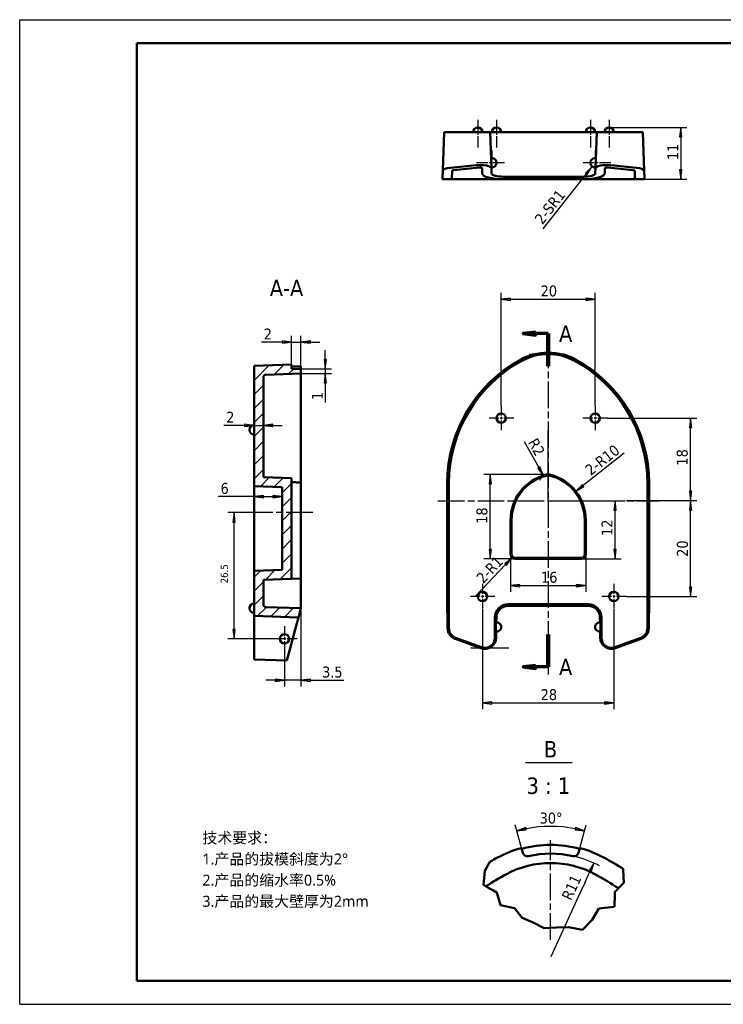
# Model space of a CAD drawing. Header units: millimetres. Extents: x -18 to 278, y 2 to 211.
# Tile 1 of 2: x -18 to 132, y 2 to 211. Entities that reach past the tile are written whole.
import ezdxf

# ---------------------------------------------------------------- set-up
doc = ezdxf.new("R2010")
doc.units = ezdxf.units.MM
doc.linetypes.add('CHAIN', pattern=[0.3543, 0.2362, -0.0295, 0.0591, -0.0295])
for name, color, linetype, lineweight in [('1轮廓实线层', 7, 'Continuous', 50), ('2细线层', 4, 'Continuous', 25), ('剖切线 (ISO)', 7, 'CHAIN', 70), ('剖面线 (ISO)', 7, 'Continuous', 18), ('可见 (ISO)', 7, 'Continuous', 50), ('折线 (ISO)', 7, 'Continuous', 50), ('符号 (ISO)', 7, 'Continuous', 25), ('草图几何图元 (ISO)', 7, 'Continuous', 25)]:
    doc.layers.add(name, color=color, linetype=linetype, lineweight=lineweight)
doc.layers.add('中心标记 (ISO)', color=1, linetype='Continuous', lineweight=25, true_color=0xff0000)
doc.layers.add('中心线 (ISO)', color=1, linetype='Continuous', lineweight=25, true_color=0xff0000)
doc.styles.add('标签文本 (ISO)', font='tahoma.ttf')
doc.styles.add('注释文本 (ISO)', font='tahoma.ttf')
doc.dimstyles.new('默认 (GB)', dxfattribs={"dimscale": 0.666667, "dimtxt": 3.5, "dimasz": 3, "dimexe": 2, "dimexo": 0, "dimgap": 0.75, "dimtad": 1, "dimrnd": 1e-08, "dimdsep": 46, "dimtxsty": '注释文本 (ISO)', "dimblk": 'Filled-1', "dimcen": 0.09, "dimdle": 10, "dimclrd": 256, "dimclre": 256, "dimclrt": 256, "dimaunit": 1, "dimadec": 3, "dimazin": 2, "dimtfac": 1, "dimtmove": 0, "dimatfit": 3, "dimldrblk": 'Filled-1', "dimfxl": 1, "dimtolj": 1, "dimtzin": 0, "dimlwd": -1, "dimlwe": -1, "dimarcsym": 0})

# ---------------------------------------------------------------- blocks, each defined once
blk = doc.blocks.new('二维转换剖视图0')
at = {"layer": '剖切线 (ISO)', "linetype": 'Continuous'}
for p, q in [((156.97, 200.81), (152.97, 200.31)), ((156.97, 200.31), (152.97, 200.31)), ((152.97, 200.31), (156.97, 199.81)), ((156.97, 199.81), (156.97, 200.81)), ((160.97, 200.31), (156.97, 200.31)), ((156.97, 94.31), (152.97, 93.81)), ((156.97, 93.81), (152.97, 93.81)), ((152.97, 93.81), (156.97, 93.31)), ((156.97, 93.31), (156.97, 94.31)), ((160.97, 93.81), (156.97, 93.81))]:
    blk.add_line(p, q, dxfattribs=at)
at = {"layer": '剖切线 (ISO)', "linetype": 'Continuous', "lineweight": 140}
for p, q in [((160.97, 200.31), (160.97, 189.89)), ((160.97, 104.22), (160.97, 93.81))]:
    blk.add_line(p, q, dxfattribs=at)
at = {"layer": '剖切线 (ISO)', "linetype": 'Continuous', "flags": 128}
for points in [[(156.97, 200.81), (152.97, 200.31), (156.97, 199.81), (156.97, 200.81)], [(156.97, 94.31), (152.97, 93.81), (156.97, 93.31), (156.97, 94.31)]]:
    blk.add_lwpolyline(points, dxfattribs=at)
at = {"layer": '剖切线 (ISO)'}
for points in [[(156.97, 200.81), (152.97, 200.31), (156.97, 199.81), (156.97, 200.81)], [(156.97, 94.31), (152.97, 93.81), (156.97, 93.31), (156.97, 94.31)]]:
    blk.add_solid(points, dxfattribs=at)
at = {"layer": '剖切线 (ISO)', "char_height": 5.25, "attachment_point": 7, "style": '标签文本 (ISO)'}
for insert in [(164.44, 197.68), (164.44, 91.19)]:
    blk.add_mtext('A', dxfattribs=dict(at, insert=insert))
blk = doc.blocks.new('Filled-1')
at = {"color": 0}
for p, q in [((0, 0), (-1, 0.125)), ((-1, 0.125), (-1, -0.125)), ((-1, 0), (0, 0)), ((-1, -0.125), (0, 0))]:
    blk.add_line(p, q, dxfattribs=at)
at = {"color": 0, "flags": 128}
blk.add_lwpolyline([(-1, -0.125), (0, 0), (-1, 0.125), (-1, -0.125)], dxfattribs=at)
at = {"color": 0}
blk.add_solid([(-1, -0.125), (0, 0), (-1, 0.125), (-1, -0.125)], dxfattribs=at)
blk = doc.blocks.new('*D8')
at = {"layer": '2细线层'}
for p, q in [((80.31, 85.87), (80.31, 64.54)), ((108.31, 85.87), (108.31, 64.54)), ((82.31, 65.87), (106.31, 65.87))]:
    blk.add_line(p, q, dxfattribs=at)
at = {"layer": 'Defpoints', "color": 0}
for p in [(80.31, 85.87), (108.31, 85.87), (108.31, 65.87)]:
    blk.add_point(p, dxfattribs=at)
at = {"layer": '2细线层', "xscale": 2, "yscale": 2, "zscale": 2, "rotation": 180}
blk.add_blockref('Filled-1', (80.31, 65.87), dxfattribs=at)
at = {"layer": '2细线层', "xscale": 2, "yscale": 2, "zscale": 2}
blk.add_blockref('Filled-1', (108.31, 65.87), dxfattribs=at)
at = {"layer": '2细线层', "insert": (92.71, 68.81), "char_height": 2.333, "attachment_point": 1, "style": '注释文本 (ISO)'}
blk.add_mtext('\\A1;28', dxfattribs=at)
blk = doc.blocks.new('*D9')
at = {"layer": '2细线层'}
for p, q in [((84.31, 129.21), (84.31, 153.21)), ((104.31, 129.21), (104.31, 153.21)), ((86.31, 151.87), (102.31, 151.87))]:
    blk.add_line(p, q, dxfattribs=at)
at = {"layer": 'Defpoints', "color": 0}
for p in [(104.31, 151.87), (84.31, 129.21), (104.31, 129.21)]:
    blk.add_point(p, dxfattribs=at)
at = {"layer": '2细线层', "xscale": 2, "yscale": 2, "zscale": 2, "rotation": 180}
blk.add_blockref('Filled-1', (84.31, 151.87), dxfattribs=at)
at = {"layer": '2细线层', "xscale": 2, "yscale": 2, "zscale": 2}
blk.add_blockref('Filled-1', (104.31, 151.87), dxfattribs=at)
at = {"layer": '2细线层', "insert": (92.71, 154.8), "char_height": 2.333, "attachment_point": 1, "style": '注释文本 (ISO)'}
blk.add_mtext('\\A1;20', dxfattribs=at)
blk = doc.blocks.new('*D11')
at = {"layer": '2细线层'}
for p, q in [((106.98, 126.54), (125.99, 126.54)), ((124.65, 110.96), (124.65, 124.54)), ((117.99, 108.96), (125.99, 108.96))]:
    blk.add_line(p, q, dxfattribs=at)
at = {"layer": 'Defpoints', "color": 0}
for p in [(106.98, 126.54), (124.65, 126.54), (117.99, 108.96)]:
    blk.add_point(p, dxfattribs=at)
at = {"layer": '2细线层', "xscale": 2, "yscale": 2, "zscale": 2}
for p, rotation in [((124.65, 126.54), 90), ((124.65, 108.96), 270)]:
    blk.add_blockref('Filled-1', p, dxfattribs=dict(at, rotation=rotation))
at = {"layer": '2细线层', "insert": (121.71, 115.55), "char_height": 2.3333, "attachment_point": 1, "rotation": 90, "style": '注释文本 (ISO)'}
blk.add_mtext('\\A1; \\fTahoma|b0|i0;\\H2.3333;18', dxfattribs=at)
blk = doc.blocks.new('*D19')
at = {"layer": '2细线层'}
for p, q in [((46.8, 139.04), (46.8, 141.04)), ((41.64, 137.04), (48.14, 137.04)), ((46.8, 137.04), (46.8, 136.04)), ((41.64, 136.04), (48.14, 136.04)), ((46.8, 134.04), (46.8, 129.9))]:
    blk.add_line(p, q, dxfattribs=at)
at = {"layer": 'Defpoints', "color": 0}
for p in [(41.64, 137.04), (41.64, 136.04), (46.8, 136.04)]:
    blk.add_point(p, dxfattribs=at)
at = {"layer": '2细线层', "xscale": 2, "yscale": 2, "zscale": 2}
for p, rotation in [((46.8, 137.04), 270), ((46.8, 136.04), 90)]:
    blk.add_blockref('Filled-1', p, dxfattribs=dict(at, rotation=rotation))
at = {"layer": '2细线层', "insert": (43.96, 130.4), "char_height": 2.333, "attachment_point": 1, "rotation": 90, "style": '注释文本 (ISO)'}
blk.add_mtext('\\A1;1', dxfattribs=at)
blk = doc.blocks.new('*D20')
at = {"layer": '2细线层'}
for p, q in [((29.64, 125), (25.2, 125)), ((31.64, 125), (33.64, 125)), ((35.64, 125), (37.64, 125))]:
    blk.add_line(p, q, dxfattribs=at)
at = {"layer": 'Defpoints', "color": 0}
for p in [(33.64, 131.82), (31.64, 125), (33.64, 125)]:
    blk.add_point(p, dxfattribs=at)
at = {"layer": '2细线层', "xscale": 2, "yscale": 2, "zscale": 2}
blk.add_blockref('Filled-1', (31.64, 125), dxfattribs=at)
at = {"layer": '2细线层', "xscale": 2, "yscale": 2, "zscale": 2, "rotation": 180}
blk.add_blockref('Filled-1', (33.64, 125), dxfattribs=at)
at = {"layer": '2细线层', "insert": (25.7, 127.89), "char_height": 2.333, "attachment_point": 1, "style": '注释文本 (ISO)'}
blk.add_mtext('\\A1;2', dxfattribs=at)
blk = doc.blocks.new('*D21')
at = {"layer": '2细线层'}
blk.add_line((89.21, 121.56), (92.34, 116.02), dxfattribs=at)
blk.add_arc((94.31, 112.54), 2, 104.4775, 158.4561, dxfattribs=at)
at = {"layer": 'Defpoints', "color": 0}
for p in [(93.33, 114.28), (94.31, 112.54)]:
    blk.add_point(p, dxfattribs=at)
at = {"layer": '2细线层', "xscale": 2, "yscale": 2, "zscale": 2, "rotation": 299.5136482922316}
blk.add_blockref('Filled-1', (93.33, 114.28), dxfattribs=at)
at = {"layer": '2细线层', "insert": (91.96, 122.54), "char_height": 2.333, "attachment_point": 1, "rotation": 299.5136, "style": '注释文本 (ISO)'}
blk.add_mtext('\\A1;R2', dxfattribs=at)
blk = doc.blocks.new('*D22')
at = {"layer": '2细线层'}
blk.add_line((110.51, 119.04), (101.76, 112.19), dxfattribs=at)
at = {"layer": 'Defpoints', "color": 0}
for p in [(100.19, 110.96), (92.31, 104.79)]:
    blk.add_point(p, dxfattribs=at)
at = {"layer": '2细线层', "xscale": 2, "yscale": 2, "zscale": 2, "rotation": 218.0596157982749}
blk.add_blockref('Filled-1', (100.19, 110.96), dxfattribs=at)
at = {"layer": '2细线层', "insert": (101.93, 116.04), "char_height": 2.3333, "attachment_point": 1, "rotation": 38.0596, "style": '注释文本 (ISO)'}
blk.add_mtext('\\A1;\\fTahoma|b0|i0;\\H2.3333;2-R10', dxfattribs=at)
blk = doc.blocks.new('*D23')
at = {"layer": '2细线层'}
for p, q in [((86.31, 97.54), (86.31, 89.54)), ((102.31, 97.54), (102.31, 89.54)), ((88.31, 90.87), (100.31, 90.87))]:
    blk.add_line(p, q, dxfattribs=at)
at = {"layer": 'Defpoints', "color": 0}
for p in [(86.31, 97.54), (102.31, 97.54), (102.31, 90.87)]:
    blk.add_point(p, dxfattribs=at)
at = {"layer": '2细线层', "xscale": 2, "yscale": 2, "zscale": 2, "rotation": 180}
blk.add_blockref('Filled-1', (86.31, 90.87), dxfattribs=at)
at = {"layer": '2细线层', "xscale": 2, "yscale": 2, "zscale": 2}
blk.add_blockref('Filled-1', (102.31, 90.87), dxfattribs=at)
at = {"layer": '2细线层', "insert": (92.79, 93.8), "char_height": 2.333, "attachment_point": 1, "style": '注释文本 (ISO)'}
blk.add_mtext('\\A1;16', dxfattribs=at)
blk = doc.blocks.new('*D24')
at = {"layer": '2细线层'}
for p, q in [((94.31, 114.54), (80.64, 114.54)), ((81.97, 98.54), (81.97, 112.54)), ((87.31, 96.54), (80.64, 96.54))]:
    blk.add_line(p, q, dxfattribs=at)
at = {"layer": 'Defpoints', "color": 0}
for p in [(81.97, 114.54), (94.31, 114.54), (87.31, 96.54)]:
    blk.add_point(p, dxfattribs=at)
at = {"layer": '2细线层', "xscale": 2, "yscale": 2, "zscale": 2}
for p, rotation in [((81.97, 114.54), 90), ((81.97, 96.54), 270)]:
    blk.add_blockref('Filled-1', p, dxfattribs=dict(at, rotation=rotation))
at = {"layer": '2细线层', "insert": (79.03, 104.02), "char_height": 2.333, "attachment_point": 1, "rotation": 90, "style": '注释文本 (ISO)'}
blk.add_mtext('\\A1;18', dxfattribs=at)
blk = doc.blocks.new('*D25')
at = {"layer": '2细线层'}
for p, q in [((108.57, 98.54), (108.57, 106.96)), ((101.31, 96.54), (109.9, 96.54))]:
    blk.add_line(p, q, dxfattribs=at)
at = {"layer": 'Defpoints', "color": 0}
for p in [(108.57, 108.96), (108.57, 108.96), (101.31, 96.54)]:
    blk.add_point(p, dxfattribs=at)
at = {"layer": '2细线层', "xscale": 2, "yscale": 2, "zscale": 2}
for p, rotation in [((108.57, 108.96), 90), ((108.57, 96.54), 270)]:
    blk.add_blockref('Filled-1', p, dxfattribs=dict(at, rotation=rotation))
at = {"layer": '2细线层', "insert": (105.69, 100.56), "char_height": 2.3333, "attachment_point": 1, "rotation": 90, "style": '注释文本 (ISO)'}
blk.add_mtext('\\A1; \\fTahoma|b0|i0;\\H2.3333;12', dxfattribs=at)
blk = doc.blocks.new('*D26')
at = {"layer": '2细线层'}
blk.add_line((78.88, 88.68), (85.25, 95.37), dxfattribs=at)
at = {"layer": 'Defpoints', "color": 0}
for p in [(86.63, 96.81), (87.31, 97.54)]:
    blk.add_point(p, dxfattribs=at)
at = {"layer": '2细线层', "xscale": 2, "yscale": 2, "zscale": 2, "rotation": 46.39340682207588}
blk.add_blockref('Filled-1', (86.63, 96.81), dxfattribs=at)
at = {"layer": '2细线层', "insert": (78.78, 92.76), "char_height": 2.3333, "attachment_point": 1, "rotation": 46.3934, "style": '注释文本 (ISO)'}
blk.add_mtext('\\A1;\\fTahoma|b0|i0;\\H2.3333;2-R1', dxfattribs=at)
blk = doc.blocks.new('*D30')
at = {"layer": '2细线层'}
for p, q in [((31.64, 112.04), (31.64, 108.48)), ((31.64, 109.82), (24.01, 109.82)), ((33.64, 109.82), (35.64, 109.82))]:
    blk.add_line(p, q, dxfattribs=at)
at = {"layer": 'Defpoints', "color": 0}
for p in [(31.64, 112.04), (37.64, 109.82), (37.64, 94.25)]:
    blk.add_point(p, dxfattribs=at)
at = {"layer": '2细线层', "xscale": 2, "yscale": 2, "zscale": 2, "rotation": 180}
blk.add_blockref('Filled-1', (31.64, 109.82), dxfattribs=at)
at = {"layer": '2细线层', "xscale": 2, "yscale": 2, "zscale": 2}
blk.add_blockref('Filled-1', (37.64, 109.82), dxfattribs=at)
at = {"layer": '2细线层', "insert": (24.51, 112.74), "char_height": 2.333, "attachment_point": 1, "style": '注释文本 (ISO)'}
blk.add_mtext('\\A1;6', dxfattribs=at)
blk = doc.blocks.new('*D34')
at = {"layer": '2细线层'}
blk.add_line((93.23, 166.86), (102.46, 178.58), dxfattribs=at)
at = {"layer": 'Defpoints', "color": 0}
for p in [(104.32, 180.94), (103.7, 180.16)]:
    blk.add_point(p, dxfattribs=at)
at = {"layer": '2细线层', "xscale": 2, "yscale": 2, "zscale": 2, "rotation": 51.78148792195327}
blk.add_blockref('Filled-1', (103.7, 180.16), dxfattribs=at)
at = {"layer": '2细线层', "insert": (91.24, 169.06), "char_height": 2.3333, "attachment_point": 1, "rotation": 51.7815, "style": '注释文本 (ISO)'}
blk.add_mtext('\\A1;\\fTahoma|b0|i0;\\H2.3333;2-SR1', dxfattribs=at)
blk = doc.blocks.new('*D36')
at = {"layer": '2细线层'}
for p, q in [((108.52, 188.44), (123.9, 188.44)), ((122.57, 186.44), (122.57, 179.44)), ((112.81, 177.44), (123.9, 177.44))]:
    blk.add_line(p, q, dxfattribs=at)
at = {"layer": 'Defpoints', "color": 0}
for p in [(108.52, 188.44), (112.81, 177.44), (122.57, 177.44)]:
    blk.add_point(p, dxfattribs=at)
at = {"layer": '2细线层', "xscale": 2, "yscale": 2, "zscale": 2}
for p, rotation in [((122.57, 188.44), 90), ((122.57, 177.44), 270)]:
    blk.add_blockref('Filled-1', p, dxfattribs=dict(at, rotation=rotation))
at = {"layer": '2细线层', "insert": (119.73, 181.5), "char_height": 2.333, "attachment_point": 1, "rotation": 90, "style": '注释文本 (ISO)'}
blk.add_mtext('\\A1;11', dxfattribs=at)
blk = doc.blocks.new('*D39')
at = {"layer": '2细线层'}
for p, q in [((88.9, 33.97), (87.3, 39.92)), ((101.06, 34.95), (102.39, 39.92))]:
    blk.add_line(p, q, dxfattribs=at)
blk.add_arc((94.85, 11.77), 27.81, 79.1219, 100.8781, dxfattribs=at)
at = {"layer": 'Defpoints', "color": 0}
for p in [(92.42, 39.47), (88.9, 33.97), (101.06, 34.95), (94.85, 11.77)]:
    blk.add_point(p, dxfattribs=at)
at = {"layer": '2细线层', "xscale": 2, "yscale": 2, "zscale": 2}
for p, rotation in [((87.65, 38.63), 192.9390367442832), ((102.04, 38.63), 347.0609632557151)]:
    blk.add_blockref('Filled-1', p, dxfattribs=dict(at, rotation=rotation))
at = {"layer": '2细线层', "insert": (92.49, 42.51), "char_height": 2.333, "attachment_point": 1, "style": '注释文本 (ISO)'}
blk.add_mtext('30%%D', dxfattribs=at)
blk = doc.blocks.new('*D40')
at = {"layer": '2细线层'}
for p, q in [((102.19, 27.69), (103.22, 29.93)), ((100.81, 24.7), (94.85, 11.77))]:
    blk.add_line(p, q, dxfattribs=at)
blk.add_arc((94.85, 11.77), 22, 61.7698, 77.4919, dxfattribs=at)
at = {"layer": 'Defpoints', "color": 0}
for p in [(104.06, 31.75), (94.85, 11.77)]:
    blk.add_point(p, dxfattribs=at)
at = {"layer": '2细线层', "xscale": 2, "yscale": 2, "zscale": 2, "rotation": 65.24281045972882}
blk.add_blockref('Filled-1', (104.06, 31.75), dxfattribs=at)
at = {"layer": '2细线层', "insert": (97.08, 24.59), "char_height": 2.333, "attachment_point": 1, "rotation": 65.2428, "style": '注释文本 (ISO)'}
blk.add_mtext('\\A1;R11', dxfattribs=at)
blk = doc.blocks.new('*D41')
at = {"layer": '2细线层'}
for p, q in [((37.64, 142.74), (33.2, 142.74)), ((39.64, 137.97), (39.64, 144.07)), ((39.64, 142.74), (41.64, 142.74)), ((41.64, 137.04), (41.64, 144.07)), ((43.64, 142.74), (45.64, 142.74))]:
    blk.add_line(p, q, dxfattribs=at)
at = {"layer": 'Defpoints', "color": 0}
for p in [(41.64, 142.74), (39.64, 137.97), (41.64, 137.04)]:
    blk.add_point(p, dxfattribs=at)
at = {"layer": '2细线层', "xscale": 2, "yscale": 2, "zscale": 2}
blk.add_blockref('Filled-1', (39.64, 142.74), dxfattribs=at)
at = {"layer": '2细线层', "xscale": 2, "yscale": 2, "zscale": 2, "rotation": 180}
blk.add_blockref('Filled-1', (41.64, 142.74), dxfattribs=at)
at = {"layer": '2细线层', "insert": (33.7, 145.62), "char_height": 2.333, "attachment_point": 1, "style": '注释文本 (ISO)'}
blk.add_mtext('\\A1;2', dxfattribs=at)
blk = doc.blocks.new('*D42')
at = {"layer": '2细线层'}
for p, q in [((41.64, 92.39), (41.64, 69.36)), ((38.14, 76.87), (38.14, 69.36)), ((36.14, 70.69), (34.14, 70.69)), ((41.64, 70.69), (38.14, 70.69)), ((43.64, 70.69), (50.79, 70.69))]:
    blk.add_line(p, q, dxfattribs=at)
at = {"layer": 'Defpoints', "color": 0}
for p in [(41.64, 92.39), (38.14, 76.87), (38.14, 70.69)]:
    blk.add_point(p, dxfattribs=at)
at = {"layer": '2细线层', "xscale": 2, "yscale": 2, "zscale": 2}
blk.add_blockref('Filled-1', (38.14, 70.69), dxfattribs=at)
at = {"layer": '2细线层', "xscale": 2, "yscale": 2, "zscale": 2, "rotation": 180}
blk.add_blockref('Filled-1', (41.64, 70.69), dxfattribs=at)
at = {"layer": '2细线层', "insert": (46.14, 73.62), "char_height": 2.333, "attachment_point": 1, "style": '注释文本 (ISO)'}
blk.add_mtext('\\A1;3.5', dxfattribs=at)
blk = doc.blocks.new('*D43')
at = {"layer": '2细线层'}
for p, q in [((29.97, 106.41), (26.06, 106.41)), ((27.4, 81.54), (27.4, 104.41)), ((38.14, 79.54), (26.06, 79.54))]:
    blk.add_line(p, q, dxfattribs=at)
at = {"layer": 'Defpoints', "color": 0}
for p in [(27.4, 106.41), (29.97, 106.41), (38.14, 79.54)]:
    blk.add_point(p, dxfattribs=at)
at = {"layer": '2细线层', "xscale": 2, "yscale": 2, "zscale": 2}
for p, rotation in [((27.4, 106.41), 90), ((27.4, 79.54), 270)]:
    blk.add_blockref('Filled-1', p, dxfattribs=dict(at, rotation=rotation))
at = {"layer": '2细线层', "insert": (24.53, 90.46), "char_height": 2.3333, "attachment_point": 1, "rotation": 90, "style": '注释文本 (ISO)'}
blk.add_mtext('\\A1; {\\ftahoma|b0|i0|c0|p0;\\H0.665x;26.5}', dxfattribs=at)
blk = doc.blocks.new('*D46')
at = {"layer": '2细线层'}
for p, q in [((110.98, 108.96), (125.99, 108.96)), ((124.65, 90.54), (124.65, 106.96)), ((110.98, 88.54), (125.99, 88.54))]:
    blk.add_line(p, q, dxfattribs=at)
at = {"layer": 'Defpoints', "color": 0}
for p in [(110.98, 108.96), (124.65, 108.96), (110.98, 88.54)]:
    blk.add_point(p, dxfattribs=at)
at = {"layer": '2细线层', "xscale": 2, "yscale": 2, "zscale": 2}
for p, rotation in [((124.65, 108.96), 90), ((124.65, 88.54), 270)]:
    blk.add_blockref('Filled-1', p, dxfattribs=dict(at, rotation=rotation))
at = {"layer": '2细线层', "insert": (122.94, 98.75), "char_height": 2.333, "attachment_point": 5, "rotation": 90, "style": '注释文本 (ISO)'}
blk.add_mtext('\\A1;20', dxfattribs=at)

msp = doc.modelspace()

# ---------------------------------------------------------------- hatches: boundary and pattern name
at = {"layer": '剖面线 (ISO)'}
h = msp.add_hatch(dxfattribs=at)
h.set_pattern_fill('ANSI31', color=256, scale=16.933333, style=0)
h.set_pattern_definition([(45, (-10.6121, 8.502), (-1.49671, 1.49671), [])])
edge = h.paths.add_edge_path()
edge.add_line((37.636, 94.2506), (31.636, 94.0411))
edge.add_line((31.636, 94.0411), (31.636, 84.3903))
edge.add_line((31.636, 84.3903), (41.1048, 84.0596))
edge.add_line((41.1048, 84.0596), (41.636, 86.0423))
edge.add_line((41.636, 86.0423), (34.1186, 86.3048))
edge.add_ellipse((34.136, 86.8045), major_axis=(-0.4997, 0.0174), ratio=1, start_angle=2, end_angle=90, ccw=False)
edge.add_line((33.636, 86.8045), (33.636, 92.1097))
edge.add_line((33.636, 92.1097), (39.636, 92.3192))
edge.add_line((39.636, 92.3192), (39.636, 113.7629))
edge.add_line((39.636, 113.7629), (33.636, 113.9725))
edge.add_line((33.636, 113.9725), (33.636, 135.2776))
edge.add_ellipse((34.136, 135.2776), major_axis=(0, 0.5), ratio=1, start_angle=2, end_angle=90, ccw=False)
edge.add_line((34.1186, 135.7773), (41.636, 136.0399))
edge.add_line((41.636, 136.0399), (41.636, 137.0411))
edge.add_line((41.636, 137.0411), (39.636, 137.0411))
edge.add_line((39.636, 137.0411), (39.636, 137.9712))
edge.add_line((39.636, 137.9712), (31.636, 137.6919))
edge.add_line((31.636, 137.6919), (31.636, 112.0411))
edge.add_line((31.636, 112.0411), (37.636, 111.8315))
edge.add_line((37.636, 111.8315), (37.636, 94.2506))

# ---------------------------------------------------------------- linework, layer by layer
at = {"layer": '1轮廓实线层'}
for p, q in [((6.6667, 6.6667), (6.6667, 206.417)), ((273.3333, 206.417), (6.6667, 206.417)), ((6.6667, 6.6667), (273.3333, 6.6667))]:
    msp.add_line(p, q, dxfattribs=at)
at = {"layer": '2细线层'}
for p, q in [((-18.3021, 211.4107), (278.3271, 211.4107)), ((-18.3021, 1.6729), (-18.3021, 211.4107)), ((102.188, 27.6899), (100.8083, 24.698)), ((-18.3021, 1.6729), (278.3271, 1.6729))]:
    msp.add_line(p, q, dxfattribs=at)
at = {"layer": '中心标记 (ISO)', "linetype": 'CHAIN', "ltscale": 10.000767}
for p, q in [((79.3148, 190.1078), (79.3148, 184.1078)), ((83.3148, 190.1078), (83.3148, 184.1078)), ((103.3148, 190.1078), (103.3148, 184.1078)), ((107.3148, 190.1078), (107.3148, 184.1078)), ((84.9803, 180.9411), (78.9803, 180.9411)), ((107.6494, 180.9411), (101.6494, 180.9411))]:
    msp.add_line(p, q, dxfattribs=at)
at = {"layer": '中心标记 (ISO)', "linetype": 'CHAIN', "ltscale": 8.88956}
for p, q in [((81.9815, 187.4411), (76.6482, 187.4411)), ((85.9815, 187.4411), (80.6482, 187.4411)), ((105.9815, 187.4411), (100.6482, 187.4411)), ((109.9815, 187.4411), (104.6482, 187.4411)), ((82.3136, 183.6078), (82.3136, 178.2745)), ((104.316, 183.6078), (104.316, 178.2745)), ((84.3148, 129.2057), (84.3148, 123.8724)), ((104.3148, 129.2057), (104.3148, 123.8724)), ((86.9815, 126.5391), (81.6482, 126.5391)), ((106.9815, 126.5391), (101.6482, 126.5391)), ((80.3148, 91.2057), (80.3148, 85.8724)), ((108.3148, 91.2057), (108.3148, 85.8724)), ((82.9815, 88.5391), (77.6482, 88.5391)), ((110.9815, 88.5391), (105.6482, 88.5391)), ((38.136, 82.2077), (38.136, 76.8744)), ((40.8027, 79.5411), (35.4693, 79.5411))]:
    msp.add_line(p, q, dxfattribs=at)
at = {"layer": '中心线 (ISO)', "linetype": 'CHAIN', "ltscale": 23.990969}
for p, q in [((94.3148, 142.8127), (94.3148, 71.9357)), ((70.8055, 108.9555), (117.9875, 108.9555)), ((44.1665, 106.4053), (29.9693, 106.4053)), ((94.8469, 15.3885), (94.8469, 36.6199))]:
    msp.add_line(p, q, dxfattribs=at)
at = {"layer": '可见 (ISO)'}
for p, q in [((71.8782, 179.2555), (72.164, 187.4411)), ((72.164, 187.4411), (73.5792, 187.4411)), ((79.078, 187.4411), (73.5792, 187.4411)), ((79.078, 187.4411), (81.9644, 187.4411)), ((82.2315, 179.7918), (81.9644, 187.4411)), ((84.8136, 187.4411), (81.9644, 187.4411)), ((101.816, 187.4411), (84.8136, 187.4411)), ((104.6652, 187.4411), (101.816, 187.4411)), ((104.3981, 179.7918), (104.6652, 187.4411)), ((104.6652, 187.4411), (107.5517, 187.4411)), ((113.0504, 187.4411), (107.5517, 187.4411)), ((113.0504, 187.4411), (114.4656, 187.4411)), ((114.7515, 179.2555), (114.4656, 187.4411)), ((73.4887, 179.8637), (78.9938, 180.3953)), ((107.6358, 180.3953), (113.1409, 179.8637)), ((71.8184, 177.5434), (71.8782, 179.2555)), ((73.8794, 179.2555), (73.8196, 177.5434)), ((79.6723, 179.8958), (74.1672, 179.3642)), ((80.2703, 178.6472), (80.2303, 179.7918)), ((82.2315, 179.7918), (82.2715, 178.6472)), ((104.3582, 178.6472), (104.3981, 179.7918)), ((106.3993, 179.7918), (106.3594, 178.6472)), ((112.4624, 179.3642), (106.9573, 179.8958)), ((112.81, 177.5434), (112.7502, 179.2555)), ((114.7515, 179.2555), (114.8113, 177.5434)), ((71.8148, 177.4411), (71.8184, 177.5434)), ((71.8148, 177.4411), (73.816, 177.4411)), ((73.8196, 177.5434), (73.816, 177.4411)), ((83.6628, 177.4411), (73.816, 177.4411)), ((83.6614, 177.4809), (83.6628, 177.4411)), ((84.8136, 177.4411), (83.6628, 177.4411)), ((84.8136, 177.9724), (101.816, 177.9724)), ((84.8136, 177.4411), (101.816, 177.4411)), ((102.9668, 177.4411), (101.816, 177.4411)), ((102.9682, 177.4809), (102.9668, 177.4411)), ((112.8136, 177.4411), (102.9668, 177.4411)), ((112.8136, 177.4411), (112.81, 177.5434)), ((112.8136, 177.4411), (114.8148, 177.4411)), ((114.8113, 177.5434), (114.8148, 177.4411)), ((91.2271, 140.0627), (91.209, 140.1302)), ((97.4206, 140.1302), (97.4026, 140.0627)), ((39.636, 137.9712), (31.636, 137.6919)), ((31.636, 137.6919), (31.636, 112.0411)), ((39.636, 137.0411), (39.636, 137.9712)), ((39.636, 137.5647), (41.636, 137.6322)), ((41.636, 137.0411), (39.636, 137.0411)), ((41.636, 137.6322), (41.636, 137.1387)), ((41.636, 137.0411), (41.636, 137.1387)), ((41.636, 136.0399), (41.636, 137.0411)), ((33.636, 113.9725), (33.636, 135.2776)), ((34.1186, 135.7773), (41.636, 136.0399)), ((41.636, 136.0399), (41.636, 134.8548)), ((41.636, 134.8548), (41.636, 112.8198)), ((39.636, 113.7629), (33.636, 113.9725)), ((39.636, 92.3192), (39.636, 113.7629)), ((31.636, 112.0411), (37.636, 111.8315)), ((31.636, 111.9776), (31.636, 112.0411)), ((31.636, 102.2951), (31.636, 111.9776)), ((37.636, 111.8315), (37.636, 94.2506)), ((41.636, 92.3891), (41.636, 112.8198)), ((72.8148, 112.6725), (72.8148, 88.9353)), ((73.164, 81.7689), (73.164, 112.6725)), ((115.4656, 112.6725), (115.4656, 81.7689)), ((115.8148, 88.9353), (115.8148, 112.6725)), ((86.3148, 97.5391), (86.3148, 104.7931)), ((86.5243, 104.7931), (86.5243, 97.5391)), ((102.1053, 97.5391), (102.1053, 104.7931)), ((102.3148, 104.7931), (102.3148, 97.5391)), ((31.636, 95.0411), (31.636, 102.2951)), ((87.3148, 96.7486), (101.3148, 96.7486)), ((101.3148, 96.5391), (87.3148, 96.5391)), ((31.636, 94.0411), (31.636, 95.0411)), ((37.636, 94.2506), (31.636, 94.0411)), ((31.636, 94.0411), (31.636, 84.3903)), ((33.636, 92.1097), (39.636, 92.3192)), ((39.636, 92.3192), (41.636, 92.3891)), ((41.636, 92.3891), (41.636, 86.4372)), ((33.636, 86.8045), (33.636, 92.1097)), ((72.8184, 88.1588), (72.8782, 81.7689)), ((115.7515, 81.7689), (115.8113, 88.1588)), ((41.636, 86.0423), (34.1186, 86.3048)), ((41.1048, 84.0596), (41.636, 86.0423)), ((102.816, 86.8883), (85.8136, 86.8883)), ((85.8136, 86.5576), (102.816, 86.5576)), ((31.636, 84.3903), (41.1048, 84.0596)), ((31.636, 84.3903), (31.636, 81.5411)), ((40.4299, 81.5411), (41.1048, 84.0596)), ((82.9644, 84.0391), (82.9644, 79.7675)), ((83.2621, 83.0378), (83.2715, 84.0391)), ((105.3582, 84.0391), (105.3675, 83.0378)), ((105.6652, 79.7675), (105.6652, 84.0391)), ((31.636, 81.5411), (31.636, 77.2695)), ((39.2853, 77.2695), (40.4299, 81.5411)), ((80.078, 77.7464), (74.5792, 79.7478)), ((83.2315, 79.7675), (83.2434, 81.0415)), ((105.3862, 81.0415), (105.3981, 79.7675)), ((114.0504, 79.7478), (108.5517, 77.7464)), ((74.4887, 79.4991), (79.9938, 77.5152)), ((108.6358, 77.5152), (114.1409, 79.4991)), ((31.636, 75.1187), (31.636, 77.2695)), ((39.2853, 77.2695), (38.6435, 74.874)), ((31.636, 75.1187), (38.6435, 74.874)), ((88.8997, 33.9663), (88.6352, 34.9533)), ((101.0585, 34.9533), (100.7941, 33.9663))]:
    msp.add_line(p, q, dxfattribs=at)
for centre in [(84.3148, 126.5391), (104.3148, 126.5391), (80.3148, 88.5391), (108.3148, 88.5391), (38.136, 79.5411)]:
    msp.add_circle(centre, 1, dxfattribs=at)
for centre, radius, start, end in [((79.3148, 187.4411), 1, 0, 180), ((83.3148, 187.4411), 1, 0, 180), ((103.3148, 187.4411), 1, 0, 180), ((107.3148, 187.4411), 1, 0, 180), ((82.3136, 180.9411), 1, 264.9839, 99.0161), ((104.316, 180.9411), 1, 80.9839, 275.0161), ((102.8148, 112.6725), 30, 118.178643, 180), ((102.8148, 112.6725), 29.6508, 118.178643, 180), ((94.3148, 128.5391), 12, 105, 118.178643), ((94.3148, 128.5391), 11.6508, 61.821357, 118.178643), ((94.3148, 128.5391), 11.9302, 75, 105), ((94.3148, 128.5391), 12, 61.821357, 75), ((85.8148, 112.6725), 29.6508, 0, 61.821357), ((85.8148, 112.6725), 30, 0, 61.821357), ((34.136, 135.2776), 0.5, 92, 180), ((31.636, 124.0411), 1, 90, 270), ((96.3148, 104.7931), 10, 104.477512, 180), ((96.3148, 104.7931), 9.7905, 104.477512, 180), ((94.3148, 112.5391), 2, 75.522488, 104.477512), ((94.3148, 112.5391), 1.7905, 75.522488, 104.477512), ((92.3148, 104.7931), 9.7905, 0, 75.522488), ((92.3148, 104.7931), 10, 0, 75.522488), ((87.3148, 97.5391), 1, 180, 270), ((87.3148, 97.5391), 0.7905, 180, 270), ((101.3148, 97.5391), 0.7905, 270, 0), ((101.3148, 97.5391), 1, 270, 0), ((31.636, 86.0411), 1, 90, 270), ((34.136, 86.8045), 0.5, 180, 268), ((38.636, 86.4372), 3, 352.452392, 0), ((85.8136, 84.0391), 2.8492, 90, 180), ((102.816, 84.0391), 2.8492, 0, 90), ((83.3136, 82.0391), 1, 262.979602, 97.020398), ((105.316, 82.0391), 1, 82.979602, 277.020398), ((75.3148, 81.7689), 2.1508, 180, 250), ((80.8136, 79.7675), 2.1508, 250, 0), ((107.816, 79.7675), 2.1508, 180, 290), ((113.3148, 81.7689), 2.1508, 290, 0), ((94.8469, 11.771), 24, 105, 118.178643), ((94.8469, 11.771), 23.8603, 75, 105), ((89.8656, 34.2251), 1, 195, 282.508094), ((94.8469, 11.771), 22, 77.491906, 102.508094), ((99.8282, 34.2251), 1, 257.491906, 345), ((94.8469, 11.771), 24, 61.821357, 75), ((111.8469, -19.9622), 60, 118.178643, 119.936227), ((94.8469, 11.771), 19.9976, 61.821357, 118.178643), ((77.8469, -19.9622), 60, 57.167267, 61.821357), ((111.8469, -19.9622), 55.9976, 118.178643, 123.362829), ((77.8469, -19.9622), 55.9976, 55.856498, 61.821357)]:
    msp.add_arc(centre, radius, start, end, dxfattribs=at)
for centre, major_axis, ratio, start_param, end_param in [((79.8136, 179.7857), (-2.418, 0), 0.26796092, 3.15094978, 5.05826849), ((106.816, 179.7857), (-2.418, 0), 0.26796092, 4.36650947, 6.27382818), ((74.3148, 179.2494), (2.4367, 0), 0.26796092, 1.91667584, 3.13223553), ((74.3148, 179.2544), (0.4354, 0), 0.26796092, 1.91667584, 3.13223553), ((79.8136, 179.7908), (-0.4167, 0), 0.26796092, 3.15094978, 5.05826849), ((84.8136, 178.6586), (4.5435, 0), 0.26796092, 3.15094978, 4.71238898), ((84.8136, 178.6536), (2.5422, 0), 0.26796092, 3.15094978, 4.71238898), ((101.816, 178.6586), (-4.5435, 0), 0.26796092, 1.57079633, 3.13223553), ((101.816, 178.6536), (-2.5422, 0), 0.26796092, 1.57079633, 3.13223553), ((106.816, 179.7908), (0.4167, 0), 0.26796092, 1.22491681, 3.13223553), ((112.3148, 179.2544), (-0.4354, 0), 0.26796092, 3.15094978, 4.36650947), ((112.3148, 179.2494), (2.4367, 0), 0.26796092, 0.00935713, 1.22491681), ((72.9196, 88.9353), (0, 3), 0.03492077, 1.57079633, 1.83259571), ((115.7101, 88.9353), (0, -3), 0.03492077, 1.30899694, 1.57079633), ((85.8136, 84.0153), (0, 2.5423), 0.99995622, 6.28318531, 7.84462451), ((102.816, 84.0153), (0, -2.5423), 0.99995622, 1.58015346, 3.14159265), ((83.1915, 82.0391), (0, -0.9925), 0.0348995, 3.14589036, 6.2788876), ((105.4381, 82.0391), (0, 0.9925), 0.0348995, 3.14589036, 6.2788876), ((75.3148, 81.7917), (0, -2.4369), 0.99995622, 4.72174611, 5.9373058), ((80.8136, 79.7901), (0, 2.4181), 0.99995622, 2.79571314, 4.70303185), ((107.816, 79.7901), (0, 2.4181), 0.99995622, 1.58015346, 3.48747217), ((113.3148, 81.7917), (0, -2.4369), 0.99995622, 0.34587951, 1.5614392)]:
    msp.add_ellipse(centre, major_axis=major_axis, ratio=ratio, start_param=start_param, end_param=end_param, dxfattribs=at)
msp.add_rational_spline([(41.636, 112.8198), (40.6397, 112.8583), (39.636, 112.8971)], [3.13903197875, 3.13248689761, 3.125921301], degree=2, dxfattribs=at)
at = {"layer": '折线 (ISO)'}
for p, q in [((80.809, 30.0889), (81.9047, 32.0327)), ((80.5154, 27.1138), (80.809, 30.0889)), ((110.398, 30.4532), (110.3226, 30.2787)), ((110.3226, 30.2787), (110.4547, 27.5645)), ((110.4547, 27.5645), (109.2963, 26.3833)), ((81.0516, 26.8072), (80.5154, 27.1138)), ((82.5406, 25.9558), (81.5632, 26.5147)), ((83.4081, 25.4597), (82.5406, 25.9558)), ((84.153, 22.7642), (83.4081, 25.4597)), ((108.5387, 25.6107), (108.5185, 25.0688)), ((108.9227, 26.0022), (108.5387, 25.6107)), ((108.5185, 25.0688), (108.4213, 22.4571)), ((87.1584, 22.1347), (84.153, 22.7642)), ((88.7835, 20.1215), (87.1584, 22.1347)), ((105.0926, 22.0602), (103.6598, 19.6801)), ((108.4015, 22.4571), (105.0926, 22.0602)), ((91.1085, 19.0858), (88.7835, 20.1215)), ((93.4662, 17.8799), (91.1085, 19.0858)), ((103.6598, 19.6801), (101.6566, 17.5017)), ((96.0942, 18.0139), (93.4662, 17.8799)), ((98.6793, 18.1235), (96.0942, 18.0139)), ((101.6566, 17.5017), (98.6793, 18.1235))]:
    msp.add_line(p, q, dxfattribs=at)
for points, weights in [([(81.5632, 26.5147), (81.3086, 26.6603), (81.0516, 26.8072)], [1, 1.00001397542, 1]), ([(109.2963, 26.3833), (109.1086, 26.1919), (108.9227, 26.0022)], [1, 1.00001146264, 1])]:
    msp.add_rational_spline(points, weights, degree=2, dxfattribs=at)
at = {"layer": '符号 (ISO)'}
msp.add_line((89.4929, 53.1621), (99.454, 53.1621), dxfattribs=at)
at = {"layer": '草图几何图元 (ISO)'}
for p, q in [((107.3148, 188.4411), (108.5162, 188.4411)), ((90.2419, 140.1899), (97.9176, 140.1899)), ((94.3148, 108.9555), (94.3148, 123.9249)), ((94.3148, 108.9555), (110.6943, 108.9555)), ((77.8326, 77.6167), (85.9165, 77.6167))]:
    msp.add_line(p, q, dxfattribs=at)

# ---------------------------------------------------------------- block references
at = {"layer": '剖切线 (ISO)', "xscale": 0.6666666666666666, "yscale": 0.6666666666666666, "zscale": 0.6666666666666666}
msp.add_blockref('二维转换剖视图0', (-13, 11), dxfattribs=at)

# ---------------------------------------------------------------- texts
at = {"layer": '符号 (ISO)', "char_height": 3.5, "attachment_point": 7, "style": '标签文本 (ISO)'}
for s, insert in [('A-A', (34.9905, 152.53)), ('B', (93.4053, 54.2566)), ('3 : 1', (89.7169, 46.4202))]:
    msp.add_mtext(s, dxfattribs=dict(at, insert=insert))
at = {"layer": '符号 (ISO)', "insert": (20.6309, 38.2999), "char_height": 2.333333, "width": 49.849673, "attachment_point": 1, "line_spacing_factor": 1.15822, "style": '注释文本 (ISO)'}
msp.add_mtext('\\f微软雅黑|b0|i0;\\H2.3333;技术要求：\\P\\f微软雅黑|b0|i0;\\H2.3333;1.产品的拔模斜度为2°\\P\\f微软雅黑|b0|i0;\\H2.3333;2.产品的缩水率0.5% \\P3.产品的最大壁厚为2mm', dxfattribs=at)

# ---------------------------------------------------------------- dimensions: what is measured, and where the dimension line sits
at = {"layer": '2细线层'}
for base, p1, p2, angle, override, picture, middle in [((122.567, 177.4411), (108.5162, 188.4411), (112.8136, 177.4411), 270, {"dimgap": 0.75, "dimdec": 2, "dimtol": 0, "dimlim": 0, "dimtp": 0, "dimtm": 0, "dimtdec": 2, "dimtofl": 0, "dimatfit": 1}, '*D36', (122.567, 182.9411)), ((104.3148, 151.8724), (84.3148, 129.2057), (104.3148, 129.2057), 180, {"dimgap": 0.75, "dimdec": 2, "dimtol": 0, "dimlim": 0, "dimtp": 0, "dimtm": 0, "dimtdec": 2, "dimtofl": 0, "dimatfit": 1}, '*D9', (94.3148, 151.8724)), ((46.8044, 136.0399), (41.636, 137.0411), (41.636, 136.0399), 90, {"dimgap": 0.75, "dimdec": 2, "dimtol": 0, "dimlim": 0, "dimtp": 0, "dimtm": 0, "dimtdec": 2, "dimtofl": 1, "dimatfit": 1}, '*D19', (46.8044, 130.971)), ((33.636, 125.0044), (31.636, 125.0044), (33.636, 131.816), 180, {"dimgap": 0.75, "dimdec": 2, "dimse1": 1, "dimse2": 1, "dimtol": 0, "dimlim": 0, "dimtp": 0, "dimtm": 0, "dimtdec": 2, "dimtofl": 1, "dimatfit": 1}, '*D20', (26.416, 125.0044)), ((81.9692, 114.5391), (87.3148, 96.5391), (94.3148, 114.5391), 90, {"dimgap": 0.75, "dimdec": 2, "dimtol": 0, "dimlim": 0, "dimtp": 0, "dimtm": 0, "dimtdec": 2, "dimtofl": 0, "dimatfit": 1}, '*D24', (81.9692, 105.5391)), ((37.636, 109.8174), (31.636, 112.0411), (37.636, 94.2506), 180, {"dimgap": 0.75, "dimdec": 2, "dimse2": 1, "dimtol": 0, "dimlim": 0, "dimtp": 0, "dimtm": 0, "dimtdec": 2, "dimtofl": 0, "dimatfit": 2}, '*D30', (25.2692, 109.8174)), ((108.3148, 65.8724), (80.3148, 85.8724), (108.3148, 85.8724), 180, {"dimgap": 0.75, "dimdec": 2, "dimtol": 0, "dimlim": 0, "dimtp": 0, "dimtm": 0, "dimtdec": 2, "dimtofl": 0, "dimatfit": 1}, '*D8', (94.3148, 65.8724))]:
    dim = msp.add_linear_dim(base=base, p1=p1, p2=p2, angle=angle, dimstyle='默认 (GB)', override=override, dxfattribs=at)
    dim.commit()
    dim.dimension.update_dxf_attribs({"geometry": picture, "text_midpoint": middle, "dimtype": 160})
dim = msp.add_radius_dim(center=(104.316, 180.9411), mpoint=(103.6974, 180.1555), text='\\fTahoma|b0|i0;\\H2.3333;2-S<>', dimstyle='默认 (GB)', override={"dimgap": 0.75, "dimdec": 2, "dimlfac": 1, "dimcen": 0, "dimtol": 0, "dimlim": 0, "dimtp": 0, "dimtm": 0, "dimtdec": 2, "dimtofl": 0}, dxfattribs=at)
dim.commit()
dim.dimension.update_dxf_attribs({"geometry": '*D34', "text_midpoint": (96.0154, 170.3999), "dimtype": 164})
for base, p1, p2, override, picture, middle in [((41.636, 142.7409), (39.636, 137.9712), (41.636, 137.0411), {"dimgap": 0.75, "dimdec": 2, "dimtol": 0, "dimlim": 0, "dimtp": 0, "dimtm": 0, "dimtdec": 2, "dimtofl": 1, "dimatfit": 1}, '*D41', (34.416, 142.7409)), ((102.3148, 90.8724), (86.3148, 97.5391), (102.3148, 97.5391), {"dimgap": 0.75, "dimdec": 2, "dimtol": 0, "dimlim": 0, "dimtp": 0, "dimtm": 0, "dimtdec": 2, "dimtofl": 0, "dimatfit": 1}, '*D23', (94.3148, 90.8724)), ((38.136, 70.6937), (41.636, 92.3891), (38.136, 76.8744), {"dimgap": 0.75, "dimdec": 2, "dimtol": 0, "dimlim": 0, "dimtp": 0, "dimtm": 0, "dimtdec": 2, "dimtofl": 1, "dimatfit": 1}, '*D42', (48.2139, 70.6937))]:
    dim = msp.add_linear_dim(base=base, p1=p1, p2=p2, dimstyle='默认 (GB)', override=override, dxfattribs=at)
    dim.commit()
    dim.dimension.update_dxf_attribs({"geometry": picture, "text_midpoint": middle, "dimtype": 160})
for base, p1, p2, angle, text, override, picture, middle in [((124.6542, 126.5391), (117.9875, 108.9555), (106.9815, 126.5391), 270, ' \\fTahoma|b0|i0;\\H2.3333;18', {"dimgap": 0.75, "dimdec": 2, "dimtol": 0, "dimlim": 0, "dimtp": 0, "dimtm": 0, "dimtdec": 2, "dimtofl": 0, "dimatfit": 1}, '*D11', (124.6542, 117.7473)), ((108.5677, 108.9555), (101.3148, 96.5391), (108.5677, 108.9555), 90, ' \\fTahoma|b0|i0;\\H2.3333;12', {"dimgap": 0.75, "dimdec": 2, "dimse2": 1, "dimtol": 0, "dimlim": 0, "dimtp": 0, "dimtm": 0, "dimtdec": 2, "dimtofl": 0, "dimatfit": 1}, '*D25', (108.5677, 102.7473)), ((27.3961, 106.4053), (38.136, 79.5411), (29.9693, 106.4053), 90, ' {\\ftahoma|b0|i0|c0|p0;\\H0.665x;26.5}', {"dimgap": 0.75, "dimtad": 1, "dimdec": 2, "dimlfac": 1, "dimpost": '<>', "dimse1": 0, "dimse2": 0, "dimsd1": 0, "dimsd2": 0, "dimtol": 0, "dimlim": 0, "dimtp": 0, "dimtm": 0, "dimtdec": 2, "dimtofl": 0, "dimatfit": 1}, '*D43', (27.3961, 92.9732))]:
    dim = msp.add_linear_dim(base=base, p1=p1, p2=p2, angle=angle, text=text, dimstyle='默认 (GB)', override=override, dxfattribs=at)
    dim.commit()
    dim.dimension.update_dxf_attribs({"geometry": picture, "text_midpoint": middle, "dimtype": 160})
dim = msp.add_radius_dim(center=(94.3148, 112.5391), mpoint=(93.3296, 114.2796), dimstyle='默认 (GB)', override={"dimgap": 0.75, "dimdec": 2, "dimlfac": 1, "dimcen": 0, "dimtol": 0, "dimlim": 0, "dimtp": 0, "dimtm": 0, "dimtdec": 2, "dimtofl": 0}, dxfattribs=at)
dim.commit()
dim.dimension.update_dxf_attribs({"geometry": '*D21', "text_midpoint": (91.7552, 120.4933)})
for center, mpoint, picture, middle in [((92.3148, 104.7931), (100.1885, 110.9579), '*D22', (105.868, 117.5832)), ((87.3148, 97.5391), (86.6251, 96.815), '*D26', (80.1485, 92.4671))]:
    dim = msp.add_radius_dim(center=center, mpoint=mpoint, text='\\fTahoma|b0|i0;\\H2.3333;2-<>', dimstyle='默认 (GB)', override={"dimgap": 0.75, "dimdec": 2, "dimlfac": 1, "dimcen": 0, "dimtol": 0, "dimlim": 0, "dimtp": 0, "dimtm": 0, "dimtdec": 2, "dimtofl": 0}, dxfattribs=at)
    dim.commit()
    dim.dimension.update_dxf_attribs({"geometry": picture, "text_midpoint": middle})
dim = msp.add_linear_dim(base=(124.6542, 108.9555), p1=(110.9815, 88.5391), p2=(110.9815, 108.9555), angle=90, text='20', dimstyle='默认 (GB)', override={"dimblk": 'Filled-1', "dimtofl": 0, "dimatfit": 1}, dxfattribs=at)
dim.commit()
dim.dimension.update_dxf_attribs({"geometry": '*D46', "text_midpoint": (122.9389, 98.7473)})
dim = msp.add_angular_dim_3p(base=(92.4234, 39.4717), center=(94.8469, 11.771), p1=(101.0585, 34.9533), p2=(88.8997, 33.9663), text='30%%D', dimstyle='默认 (GB)', override={"dimgap": 0.75, "dimtad": 1, "dimlfac": 1, "dimpost": '<>', "dimse1": 0, "dimse2": 0, "dimsd1": 0, "dimsd2": 0, "dimadec": 3, "dimtol": 0, "dimlim": 0, "dimtp": 0, "dimtm": 0, "dimtdec": 2, "dimtofl": 1}, dxfattribs=at)
dim.commit()
dim.dimension.update_dxf_attribs({"geometry": '*D39', "text_midpoint": (94.8469, 39.5775), "dimtype": 165})
dim = msp.add_radius_dim(center=(94.8469, 11.771), mpoint=(104.0599, 31.749), dimstyle='默认 (GB)', override={"dimgap": 0.75, "dimdec": 2, "dimlfac": 0.5, "dimcen": 0, "dimdle": 0, "dimtol": 0, "dimlim": 0, "dimtp": 0, "dimtm": 0, "dimtdec": 2, "dimtofl": 0, "dimtmove": 2}, dxfattribs=at)
dim.commit()
dim.dimension.update_dxf_attribs({"geometry": '*D40', "text_midpoint": (99.1886, 26.3686), "dimtype": 164})

doc.saveas('drawing.dxf')
